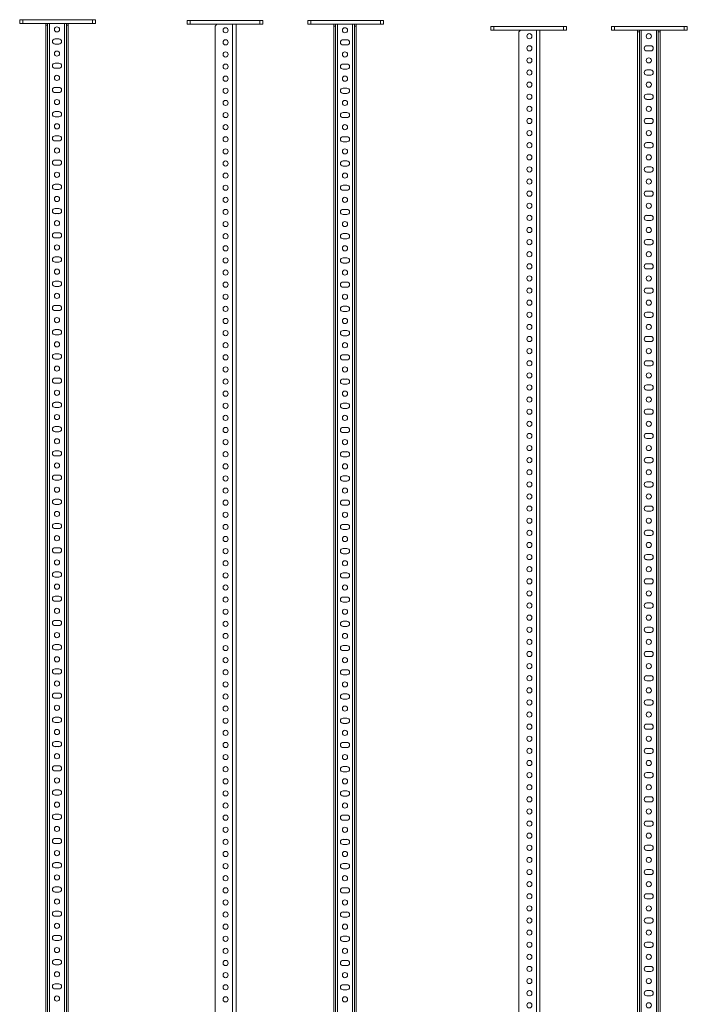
# Model space of a CAD drawing. Header units: millimetres. Extents: x -2 to 5568, y -5579 to 295.
# Tile 4 of 11: x 2557 to 3658, y -3953 to -2328. Entities that reach past the tile are written whole.
import ezdxf

# ---------------------------------------------------------------- set-up
doc = ezdxf.new("R2010")
doc.units = ezdxf.units.MM

msp = doc.modelspace()

# ---------------------------------------------------------------- linework, layer by layer
at = {"color": 7, "linetype": 'Continuous', "lineweight": 15}
for p, q in [((2557.2, -2333.7), (2557.2, -2327.7)), ((2557.2, -2327.7), (2562.2, -2327.7)), ((2562.2, -2333.7), (2557.2, -2333.7)), ((2562.2, -2327.7), (2562.2, -2333.7)), ((2562.2, -2327.7), (2677.2, -2327.7)), ((2562.2, -2333.7), (2677.2, -2333.7)), ((2600.2, -2336.7), (2600.2, -2333.7)), ((2603.2, -2336.7), (2600.2, -2336.7)), ((2600.2, -2336.7), (2600.2, -4730.7)), ((2603.2, -2333.7), (2603.2, -2336.7)), ((2603.2, -2336.7), (2603.2, -4730.7)), ((2634.2, -2336.7), (2634.2, -2333.7)), ((2637.2, -2336.7), (2634.2, -2336.7)), ((2634.2, -2336.7), (2634.2, -4730.7)), ((2637.2, -2333.7), (2637.2, -2336.7)), ((2637.2, -2336.7), (2637.2, -4730.7)), ((2677.2, -2333.7), (2677.2, -2327.7)), ((2677.2, -2327.7), (2682.2, -2327.7)), ((2682.2, -2333.7), (2677.2, -2333.7)), ((2682.2, -2327.7), (2682.2, -2333.7)), ((2833.4, -2335.1), (2833.4, -2329.1)), ((2833.4, -2329.1), (2838.4, -2329.1)), ((2838.4, -2335.1), (2833.4, -2335.1)), ((2838.4, -2329.1), (2838.4, -2335.1)), ((2838.4, -2329.1), (2953.4, -2329.1)), ((2838.4, -2335.1), (2953.4, -2335.1)), ((2882.4, -2335.1), (2879.4, -2338.1)), ((2879.4, -2338.1), (2879.4, -4852.1)), ((2914.4, -2335.1), (2914.4, -4855.1)), ((2953.4, -2335.1), (2953.4, -2329.1)), ((2953.4, -2329.1), (2958.4, -2329.1)), ((2958.4, -2335.1), (2953.4, -2335.1)), ((2958.4, -2329.1), (2958.4, -2335.1)), ((3032.3, -2335.1), (3032.3, -2329.1)), ((3032.3, -2329.1), (3037.3, -2329.1)), ((3037.3, -2335.1), (3032.3, -2335.1)), ((3037.3, -2329.1), (3037.3, -2335.1)), ((3037.3, -2329.1), (3152.3, -2329.1)), ((3037.3, -2335.1), (3152.3, -2335.1)), ((3075.3, -2338.1), (3075.3, -2335.1)), ((3078.3, -2338.1), (3075.3, -2338.1)), ((3075.3, -2338.1), (3075.3, -4852.1)), ((3078.3, -2335.1), (3078.3, -2338.1)), ((3078.3, -2338.1), (3078.3, -4852.1)), ((3109.3, -2338.1), (3109.3, -2335.1)), ((3112.3, -2338.1), (3109.3, -2338.1)), ((3109.3, -2338.1), (3109.3, -4852.1)), ((3112.3, -2335.1), (3112.3, -2338.1)), ((3112.3, -2338.1), (3112.3, -4852.1)), ((3152.3, -2335.1), (3152.3, -2329.1)), ((3152.3, -2329.1), (3157.3, -2329.1)), ((3157.3, -2335.1), (3152.3, -2335.1)), ((3157.3, -2329.1), (3157.3, -2335.1)), ((3334.5, -2344.9), (3334.5, -2338.9)), ((3334.5, -2338.9), (3339.5, -2338.9)), ((3339.5, -2338.9), (3339.5, -2344.9)), ((3339.5, -2338.9), (3454.5, -2338.9)), ((3454.5, -2344.9), (3454.5, -2338.9)), ((3454.5, -2338.9), (3459.5, -2338.9)), ((3459.5, -2338.9), (3459.5, -2344.9)), ((3533.5, -2344.9), (3533.5, -2338.9)), ((3533.5, -2338.9), (3538.5, -2338.9)), ((3538.5, -2338.9), (3538.5, -2344.9)), ((3538.5, -2338.9), (3653.5, -2338.9)), ((3653.5, -2344.9), (3653.5, -2338.9)), ((3653.5, -2338.9), (3658.5, -2338.9)), ((3658.5, -2338.9), (3658.5, -2344.9)), ((3339.5, -2344.9), (3334.5, -2344.9)), ((3339.5, -2344.9), (3454.5, -2344.9)), ((3383.5, -2344.9), (3380.5, -2347.9)), ((3380.5, -2347.9), (3380.5, -4981.9)), ((3415.5, -2344.9), (3415.5, -4984.9)), ((3459.5, -2344.9), (3454.5, -2344.9)), ((3538.5, -2344.9), (3533.5, -2344.9)), ((3538.5, -2344.9), (3653.5, -2344.9)), ((3576.5, -2347.9), (3576.5, -2344.9)), ((3579.5, -2347.9), (3576.5, -2347.9)), ((3576.5, -2347.9), (3576.5, -4981.9)), ((3579.5, -2344.9), (3579.5, -2347.9)), ((3579.5, -2347.9), (3579.5, -4981.9)), ((3610.5, -2347.9), (3610.5, -2344.9)), ((3610.5, -2347.9), (3610.5, -4981.9)), ((3613.5, -2347.9), (3610.5, -2347.9)), ((3613.5, -2344.9), (3613.5, -2347.9)), ((3613.5, -2347.9), (3613.5, -4981.9)), ((3658.5, -2344.9), (3653.5, -2344.9)), ((2622, -2359.4), (2615.5, -2359.4)), ((2615.5, -2367.9), (2622, -2367.9)), ((3097.1, -2360.9), (3090.6, -2360.9)), ((3090.6, -2369.4), (3097.1, -2369.4)), ((3598.2, -2370.7), (3591.7, -2370.7)), ((3591.7, -2379.2), (3598.2, -2379.2)), ((2622, -2399.4), (2615.5, -2399.4)), ((3097.1, -2400.9), (3090.6, -2400.9)), ((2615.5, -2407.9), (2622, -2407.9)), ((3090.6, -2409.4), (3097.1, -2409.4)), ((3598.2, -2410.7), (3591.7, -2410.7)), ((3591.7, -2419.2), (3598.2, -2419.2)), ((2622, -2439.4), (2615.5, -2439.4)), ((2615.5, -2447.9), (2622, -2447.9)), ((3097.1, -2440.9), (3090.6, -2440.9)), ((3090.6, -2449.4), (3097.1, -2449.4)), ((3598.2, -2450.7), (3591.7, -2450.7)), ((3591.7, -2459.2), (3598.2, -2459.2)), ((2622, -2479.4), (2615.5, -2479.4)), ((3097.1, -2480.9), (3090.6, -2480.9)), ((2615.5, -2487.9), (2622, -2487.9)), ((3090.6, -2489.4), (3097.1, -2489.4)), ((3598.2, -2490.7), (3591.7, -2490.7)), ((3591.7, -2499.2), (3598.2, -2499.2)), ((2622, -2519.4), (2615.5, -2519.4)), ((2615.5, -2527.9), (2622, -2527.9)), ((3097.1, -2520.9), (3090.6, -2520.9)), ((3090.6, -2529.4), (3097.1, -2529.4)), ((3598.2, -2530.7), (3591.7, -2530.7)), ((3591.7, -2539.2), (3598.2, -2539.2)), ((2622, -2559.4), (2615.5, -2559.4)), ((2615.5, -2567.9), (2622, -2567.9)), ((3097.1, -2560.9), (3090.6, -2560.9)), ((3090.6, -2569.4), (3097.1, -2569.4)), ((3598.2, -2570.7), (3591.7, -2570.7)), ((3591.7, -2579.2), (3598.2, -2579.2)), ((2622, -2599.4), (2615.5, -2599.4)), ((3097.1, -2600.9), (3090.6, -2600.9)), ((2615.5, -2607.9), (2622, -2607.9)), ((3090.6, -2609.4), (3097.1, -2609.4)), ((3598.2, -2610.7), (3591.7, -2610.7)), ((3591.7, -2619.2), (3598.2, -2619.2)), ((2622, -2639.4), (2615.5, -2639.4)), ((2615.5, -2647.9), (2622, -2647.9)), ((3097.1, -2640.9), (3090.6, -2640.9)), ((3090.6, -2649.4), (3097.1, -2649.4)), ((3598.2, -2650.7), (3591.7, -2650.7)), ((3591.7, -2659.2), (3598.2, -2659.2)), ((2622, -2679.4), (2615.5, -2679.4)), ((3097.1, -2680.9), (3090.6, -2680.9)), ((2615.5, -2687.9), (2622, -2687.9)), ((3090.6, -2689.4), (3097.1, -2689.4)), ((3598.2, -2690.7), (3591.7, -2690.7)), ((3591.7, -2699.2), (3598.2, -2699.2)), ((2622, -2719.4), (2615.5, -2719.4)), ((2615.5, -2727.9), (2622, -2727.9)), ((3097.1, -2720.9), (3090.6, -2720.9)), ((3090.6, -2729.4), (3097.1, -2729.4)), ((3598.2, -2730.7), (3591.7, -2730.7)), ((3591.7, -2739.2), (3598.2, -2739.2)), ((2622, -2759.4), (2615.5, -2759.4)), ((3097.1, -2760.9), (3090.6, -2760.9)), ((2615.5, -2767.9), (2622, -2767.9)), ((3090.6, -2769.4), (3097.1, -2769.4)), ((3598.2, -2770.7), (3591.7, -2770.7)), ((3591.7, -2779.2), (3598.2, -2779.2)), ((2622, -2799.4), (2615.5, -2799.4)), ((2615.5, -2807.9), (2622, -2807.9)), ((3097.1, -2800.9), (3090.6, -2800.9)), ((3090.6, -2809.4), (3097.1, -2809.4)), ((3598.2, -2810.7), (3591.7, -2810.7)), ((3591.7, -2819.2), (3598.2, -2819.2)), ((2622, -2839.4), (2615.5, -2839.4)), ((3097.1, -2840.9), (3090.6, -2840.9)), ((2615.5, -2847.9), (2622, -2847.9)), ((3090.6, -2849.4), (3097.1, -2849.4)), ((3598.2, -2850.7), (3591.7, -2850.7)), ((3591.7, -2859.2), (3598.2, -2859.2)), ((2622, -2879.4), (2615.5, -2879.4)), ((2615.5, -2887.9), (2622, -2887.9)), ((3097.1, -2880.9), (3090.6, -2880.9)), ((3090.6, -2889.4), (3097.1, -2889.4)), ((3598.2, -2890.7), (3591.7, -2890.7)), ((3591.7, -2899.2), (3598.2, -2899.2)), ((2622, -2919.4), (2615.5, -2919.4)), ((3097.1, -2920.9), (3090.6, -2920.9)), ((2615.5, -2927.9), (2622, -2927.9)), ((3090.6, -2929.4), (3097.1, -2929.4)), ((3598.2, -2930.7), (3591.7, -2930.7)), ((3591.7, -2939.2), (3598.2, -2939.2)), ((2622, -2959.4), (2615.5, -2959.4)), ((2615.5, -2967.9), (2622, -2967.9)), ((3097.1, -2960.9), (3090.6, -2960.9)), ((3090.6, -2969.4), (3097.1, -2969.4)), ((3598.2, -2970.7), (3591.7, -2970.7)), ((3591.7, -2979.2), (3598.2, -2979.2)), ((2622, -2999.4), (2615.5, -2999.4)), ((3097.1, -3000.9), (3090.6, -3000.9)), ((2615.5, -3007.9), (2622, -3007.9)), ((3090.6, -3009.4), (3097.1, -3009.4)), ((3598.2, -3010.7), (3591.7, -3010.7)), ((3591.7, -3019.2), (3598.2, -3019.2)), ((2622, -3039.4), (2615.5, -3039.4)), ((2615.5, -3047.9), (2622, -3047.9)), ((3097.1, -3040.9), (3090.6, -3040.9)), ((3090.6, -3049.4), (3097.1, -3049.4)), ((3598.2, -3050.7), (3591.7, -3050.7)), ((3591.7, -3059.2), (3598.2, -3059.2)), ((2622, -3079.4), (2615.5, -3079.4)), ((2615.5, -3087.9), (2622, -3087.9)), ((3097.1, -3080.9), (3090.6, -3080.9)), ((3090.6, -3089.4), (3097.1, -3089.4)), ((3598.2, -3090.7), (3591.7, -3090.7)), ((3591.7, -3099.2), (3598.2, -3099.2)), ((2622, -3119.4), (2615.5, -3119.4)), ((3097.1, -3120.9), (3090.6, -3120.9)), ((2615.5, -3127.9), (2622, -3127.9)), ((3090.6, -3129.4), (3097.1, -3129.4)), ((3598.2, -3130.7), (3591.7, -3130.7)), ((3591.7, -3139.2), (3598.2, -3139.2)), ((2622, -3159.4), (2615.5, -3159.4)), ((2615.5, -3167.9), (2622, -3167.9)), ((3097.1, -3160.9), (3090.6, -3160.9)), ((3090.6, -3169.4), (3097.1, -3169.4)), ((3598.2, -3170.7), (3591.7, -3170.7)), ((3591.7, -3179.2), (3598.2, -3179.2)), ((2622, -3199.4), (2615.5, -3199.4)), ((3097.1, -3200.9), (3090.6, -3200.9)), ((2615.5, -3207.9), (2622, -3207.9)), ((3090.6, -3209.4), (3097.1, -3209.4)), ((3598.2, -3210.7), (3591.7, -3210.7)), ((3591.7, -3219.2), (3598.2, -3219.2)), ((2622, -3239.4), (2615.5, -3239.4)), ((2615.5, -3247.9), (2622, -3247.9)), ((3097.1, -3240.9), (3090.6, -3240.9)), ((3090.6, -3249.4), (3097.1, -3249.4)), ((3598.2, -3250.7), (3591.7, -3250.7)), ((3591.7, -3259.2), (3598.2, -3259.2)), ((2622, -3279.4), (2615.5, -3279.4)), ((3097.1, -3280.9), (3090.6, -3280.9)), ((2615.5, -3287.9), (2622, -3287.9)), ((3090.6, -3289.4), (3097.1, -3289.4)), ((3598.2, -3290.7), (3591.7, -3290.7)), ((3591.7, -3299.2), (3598.2, -3299.2)), ((2622, -3319.4), (2615.5, -3319.4)), ((2615.5, -3327.9), (2622, -3327.9)), ((3097.1, -3320.9), (3090.6, -3320.9)), ((3090.6, -3329.4), (3097.1, -3329.4)), ((3598.2, -3330.7), (3591.7, -3330.7)), ((3591.7, -3339.2), (3598.2, -3339.2)), ((2622, -3359.4), (2615.5, -3359.4)), ((3097.1, -3360.9), (3090.6, -3360.9)), ((2615.5, -3367.9), (2622, -3367.9)), ((3090.6, -3369.4), (3097.1, -3369.4)), ((3598.2, -3370.7), (3591.7, -3370.7)), ((3591.7, -3379.2), (3598.2, -3379.2)), ((2622, -3399.4), (2615.5, -3399.4)), ((2615.5, -3407.9), (2622, -3407.9)), ((3097.1, -3400.9), (3090.6, -3400.9)), ((3090.6, -3409.4), (3097.1, -3409.4)), ((3598.2, -3410.7), (3591.7, -3410.7)), ((3591.7, -3419.2), (3598.2, -3419.2)), ((2622, -3439.4), (2615.5, -3439.4)), ((3097.1, -3440.9), (3090.6, -3440.9)), ((2615.5, -3447.9), (2622, -3447.9)), ((3090.6, -3449.4), (3097.1, -3449.4)), ((3598.2, -3450.7), (3591.7, -3450.7)), ((3591.7, -3459.2), (3598.2, -3459.2)), ((2622, -3479.4), (2615.5, -3479.4)), ((2615.5, -3487.9), (2622, -3487.9)), ((3097.1, -3480.9), (3090.6, -3480.9)), ((3090.6, -3489.4), (3097.1, -3489.4)), ((3598.2, -3490.7), (3591.7, -3490.7)), ((3591.7, -3499.2), (3598.2, -3499.2)), ((2622, -3519.4), (2615.5, -3519.4)), ((3097.1, -3520.9), (3090.6, -3520.9)), ((2615.5, -3527.9), (2622, -3527.9)), ((3090.6, -3529.4), (3097.1, -3529.4)), ((3598.2, -3530.7), (3591.7, -3530.7)), ((3591.7, -3539.2), (3598.2, -3539.2)), ((2622, -3559.4), (2615.5, -3559.4)), ((2615.5, -3567.9), (2622, -3567.9)), ((3097.1, -3560.9), (3090.6, -3560.9)), ((3090.6, -3569.4), (3097.1, -3569.4)), ((3598.2, -3570.7), (3591.7, -3570.7)), ((3591.7, -3579.2), (3598.2, -3579.2)), ((2622, -3599.4), (2615.5, -3599.4)), ((2615.5, -3607.9), (2622, -3607.9)), ((3097.1, -3600.9), (3090.6, -3600.9)), ((3090.6, -3609.4), (3097.1, -3609.4)), ((3598.2, -3610.7), (3591.7, -3610.7)), ((3591.7, -3619.2), (3598.2, -3619.2)), ((2622, -3639.4), (2615.5, -3639.4)), ((3097.1, -3640.9), (3090.6, -3640.9)), ((2615.5, -3647.9), (2622, -3647.9)), ((3090.6, -3649.4), (3097.1, -3649.4)), ((3598.2, -3650.7), (3591.7, -3650.7)), ((3591.7, -3659.2), (3598.2, -3659.2)), ((2622, -3679.4), (2615.5, -3679.4)), ((2615.5, -3687.9), (2622, -3687.9)), ((3097.1, -3680.9), (3090.6, -3680.9)), ((3090.6, -3689.4), (3097.1, -3689.4)), ((3598.2, -3690.7), (3591.7, -3690.7)), ((3591.7, -3699.2), (3598.2, -3699.2)), ((2622, -3719.4), (2615.5, -3719.4)), ((3097.1, -3720.9), (3090.6, -3720.9)), ((2615.5, -3727.9), (2622, -3727.9)), ((3090.6, -3729.4), (3097.1, -3729.4)), ((3598.2, -3730.7), (3591.7, -3730.7)), ((3591.7, -3739.2), (3598.2, -3739.2)), ((2622, -3759.4), (2615.5, -3759.4)), ((2615.5, -3767.9), (2622, -3767.9)), ((3097.1, -3760.9), (3090.6, -3760.9)), ((3090.6, -3769.4), (3097.1, -3769.4)), ((3598.2, -3770.7), (3591.7, -3770.7)), ((3591.7, -3779.2), (3598.2, -3779.2)), ((2622, -3799.4), (2615.5, -3799.4)), ((3097.1, -3800.9), (3090.6, -3800.9)), ((2615.5, -3807.9), (2622, -3807.9)), ((3090.6, -3809.4), (3097.1, -3809.4)), ((3598.2, -3810.7), (3591.7, -3810.7)), ((3591.7, -3819.2), (3598.2, -3819.2)), ((2622, -3839.4), (2615.5, -3839.4)), ((2615.5, -3847.9), (2622, -3847.9)), ((3097.1, -3840.9), (3090.6, -3840.9)), ((3090.6, -3849.4), (3097.1, -3849.4)), ((3598.2, -3850.7), (3591.7, -3850.7)), ((3591.7, -3859.2), (3598.2, -3859.2)), ((2622, -3879.4), (2615.5, -3879.4)), ((3097.1, -3880.9), (3090.6, -3880.9)), ((2615.5, -3887.9), (2622, -3887.9)), ((3090.6, -3889.4), (3097.1, -3889.4)), ((3598.2, -3890.7), (3591.7, -3890.7)), ((3591.7, -3899.2), (3598.2, -3899.2)), ((2622, -3919.4), (2615.5, -3919.4)), ((2615.5, -3927.9), (2622, -3927.9)), ((3097.1, -3920.9), (3090.6, -3920.9)), ((3090.6, -3929.4), (3097.1, -3929.4)), ((3598.2, -3930.7), (3591.7, -3930.7)), ((3591.7, -3939.2), (3598.2, -3939.2))]:
    msp.add_line(p, q, dxfattribs=at)
at = {"color": 8, "linetype": 'Continuous', "lineweight": 0}
for p, q in [((2606.2, -2333.7), (2606.2, -4733.7)), ((2631.2, -2333.7), (2631.2, -4733.7)), ((2908.4, -2335.1), (2908.4, -4855.1)), ((3081.3, -2335.1), (3081.3, -4855.1)), ((3106.3, -2335.1), (3106.3, -4855.1)), ((3409.5, -2344.9), (3409.5, -4984.9)), ((3582.5, -2344.9), (3582.5, -4984.9)), ((3607.5, -2344.9), (3607.5, -4984.9))]:
    msp.add_line(p, q, dxfattribs=at)
at = {"color": 7, "linetype": 'Continuous', "lineweight": 15}
for centre in [(2618.7, -2343.7), (2896.9, -2345.1), (3093.8, -2345.1), (3398, -2354.9), (3595, -2354.9), (2896.9, -2365.1), (3398, -2374.9), (2618.7, -2383.7), (2896.9, -2385.1), (3093.8, -2385.1), (2896.9, -2405.1), (3398, -2394.9), (3595, -2394.9), (2618.7, -2423.7), (2896.9, -2425.1), (3093.8, -2425.1), (3398, -2414.9), (3398, -2434.9), (3595, -2434.9), (2896.9, -2445.1), (3398, -2454.9), (2618.7, -2463.7), (2896.9, -2465.1), (3093.8, -2465.1), (3398, -2474.9), (3595, -2474.9), (2896.9, -2485.1), (2618.7, -2503.7), (2896.9, -2505.1), (3093.8, -2505.1), (3398, -2494.9), (3398, -2514.9), (3595, -2514.9), (2896.9, -2525.1), (3398, -2534.9), (2618.7, -2543.7), (2896.9, -2545.1), (3093.8, -2545.1), (3398, -2554.9), (3595, -2554.9), (2896.9, -2565.1), (2618.7, -2583.7), (2896.9, -2585.1), (3093.8, -2585.1), (3398, -2574.9), (2896.9, -2605.1), (3398, -2594.9), (3595, -2594.9), (3398, -2614.9), (2618.7, -2623.7), (2896.9, -2625.1), (3093.8, -2625.1), (3398, -2634.9), (3595, -2634.9), (2896.9, -2645.1), (2618.7, -2663.7), (2896.9, -2665.1), (3093.8, -2665.1), (3398, -2654.9), (2896.9, -2685.1), (3398, -2674.9), (3595, -2674.9), (3398, -2694.9), (2618.7, -2703.7), (2896.9, -2705.1), (3093.8, -2705.1), (3398, -2714.9), (3595, -2714.9), (2896.9, -2725.1), (3398, -2734.9), (2618.7, -2743.7), (2896.9, -2745.1), (3093.8, -2745.1), (2896.9, -2765.1), (3398, -2754.9), (3595, -2754.9), (2618.7, -2783.7), (3398, -2774.9), (2896.9, -2785.1), (3093.8, -2785.1), (3398, -2794.9), (3595, -2794.9), (2896.9, -2805.1), (3398, -2814.9), (2618.7, -2823.7), (2896.9, -2825.1), (3093.8, -2825.1), (2896.9, -2845.1), (3398, -2834.9), (3595, -2834.9), (2618.7, -2863.7), (2896.9, -2865.1), (3093.8, -2865.1), (3398, -2854.9), (3398, -2874.9), (3595, -2874.9), (2896.9, -2885.1), (3398, -2894.9), (2618.7, -2903.7), (2896.9, -2905.1), (3093.8, -2905.1), (2896.9, -2925.1), (3398, -2914.9), (3595, -2914.9), (2618.7, -2943.7), (2896.9, -2945.1), (3093.8, -2945.1), (3398, -2934.9), (3398, -2954.9), (3595, -2954.9), (2896.9, -2965.1), (3398, -2974.9), (2618.7, -2983.7), (2896.9, -2985.1), (3093.8, -2985.1), (3398, -2994.9), (3595, -2994.9), (2896.9, -3005.1), (2618.7, -3023.7), (2896.9, -3025.1), (3093.8, -3025.1), (3398, -3014.9), (3398, -3034.9), (3595, -3034.9), (2896.9, -3045.1), (3398, -3054.9), (2618.7, -3063.7), (2896.9, -3065.1), (3093.8, -3065.1), (3398, -3074.9), (3595, -3074.9), (2896.9, -3085.1), (2618.7, -3103.7), (2896.9, -3105.1), (3093.8, -3105.1), (3398, -3094.9), (2896.9, -3125.1), (3398, -3114.9), (3595, -3114.9), (3398, -3134.9), (2618.7, -3143.7), (2896.9, -3145.1), (3093.8, -3145.1), (3398, -3154.9), (3595, -3154.9), (2896.9, -3165.1), (2618.7, -3183.7), (2896.9, -3185.1), (3093.8, -3185.1), (3398, -3174.9), (2896.9, -3205.1), (3398, -3194.9), (3595, -3194.9), (3398, -3214.9), (2618.7, -3223.7), (2896.9, -3225.1), (3093.8, -3225.1), (3398, -3234.9), (3595, -3234.9), (2896.9, -3245.1), (3398, -3254.9), (2618.7, -3263.7), (2896.9, -3265.1), (3093.8, -3265.1), (2896.9, -3285.1), (3398, -3274.9), (3595, -3274.9), (2618.7, -3303.7), (3398, -3294.9), (2896.9, -3305.1), (3093.8, -3305.1), (3398, -3314.9), (3595, -3314.9), (2896.9, -3325.1), (3398, -3334.9), (2618.7, -3343.7), (2896.9, -3345.1), (3093.8, -3345.1), (2896.9, -3365.1), (3398, -3354.9), (3595, -3354.9), (2618.7, -3383.7), (2896.9, -3385.1), (3093.8, -3385.1), (3398, -3374.9), (3398, -3394.9), (3595, -3394.9), (2896.9, -3405.1), (3398, -3414.9), (2618.7, -3423.7), (2896.9, -3425.1), (3093.8, -3425.1), (2896.9, -3445.1), (3398, -3434.9), (3595, -3434.9), (2618.7, -3463.7), (2896.9, -3465.1), (3093.8, -3465.1), (3398, -3454.9), (3398, -3474.9), (3595, -3474.9), (2896.9, -3485.1), (3398, -3494.9), (2618.7, -3503.7), (2896.9, -3505.1), (3093.8, -3505.1), (3398, -3514.9), (3595, -3514.9), (2896.9, -3525.1), (2618.7, -3543.7), (2896.9, -3545.1), (3093.8, -3545.1), (3398, -3534.9), (3398, -3554.9), (3595, -3554.9), (2896.9, -3565.1), (3398, -3574.9), (2618.7, -3583.7), (2896.9, -3585.1), (3093.8, -3585.1), (3398, -3594.9), (3595, -3594.9), (2896.9, -3605.1), (2618.7, -3623.7), (2896.9, -3625.1), (3093.8, -3625.1), (3398, -3614.9), (2896.9, -3645.1), (3398, -3634.9), (3595, -3634.9), (3398, -3654.9), (2618.7, -3663.7), (2896.9, -3665.1), (3093.8, -3665.1), (3398, -3674.9), (3595, -3674.9), (2896.9, -3685.1), (2618.7, -3703.7), (2896.9, -3705.1), (3093.8, -3705.1), (3398, -3694.9), (2896.9, -3725.1), (3398, -3714.9), (3595, -3714.9), (3398, -3734.9), (2618.7, -3743.7), (2896.9, -3745.1), (3093.8, -3745.1), (3398, -3754.9), (3595, -3754.9), (2896.9, -3765.1), (3398, -3774.9), (2618.7, -3783.7), (2896.9, -3785.1), (3093.8, -3785.1), (2896.9, -3805.1), (3398, -3794.9), (3595, -3794.9), (2618.7, -3823.7), (3398, -3814.9), (2896.9, -3825.1), (3093.8, -3825.1), (3398, -3834.9), (3595, -3834.9), (2896.9, -3845.1), (3398, -3854.9), (2618.7, -3863.7), (2896.9, -3865.1), (3093.8, -3865.1), (2896.9, -3885.1), (3398, -3874.9), (3595, -3874.9), (2618.7, -3903.7), (2896.9, -3905.1), (3093.8, -3905.1), (3398, -3894.9), (3398, -3914.9), (3595, -3914.9), (2896.9, -3925.1), (3398, -3934.9), (2618.7, -3943.7), (2896.9, -3945.1), (3093.8, -3945.1), (3398, -3954.9), (3595, -3954.9)]:
    msp.add_circle(centre, 4.25, dxfattribs=at)
for centre, start, end in [((2615.5, -2363.7), 90, 270), ((2622, -2363.7), 270, 90), ((3090.6, -2365.1), 90, 270), ((3097.1, -2365.1), 270, 90), ((3591.7, -2374.9), 90, 270), ((3598.2, -2374.9), 270, 90), ((2615.5, -2403.7), 90, 270), ((2622, -2403.7), 270, 90), ((3090.6, -2405.1), 90, 270), ((3097.1, -2405.1), 270, 90), ((3591.7, -2414.9), 90, 270), ((3598.2, -2414.9), 270, 90), ((2615.5, -2443.7), 90, 270), ((2622, -2443.7), 270, 90), ((3090.6, -2445.1), 90, 270), ((3097.1, -2445.1), 270, 90), ((3591.7, -2454.9), 90, 270), ((3598.2, -2454.9), 270, 90), ((2615.5, -2483.7), 90, 270), ((2622, -2483.7), 270, 90), ((3090.6, -2485.1), 90, 270), ((3097.1, -2485.1), 270, 90), ((3591.7, -2494.9), 90, 270), ((3598.2, -2494.9), 270, 90), ((2615.5, -2523.7), 90, 270), ((2622, -2523.7), 270, 90), ((3090.6, -2525.1), 90, 270), ((3097.1, -2525.1), 270, 90), ((3591.7, -2534.9), 90, 270), ((3598.2, -2534.9), 270, 90), ((2615.5, -2563.7), 90, 270), ((2622, -2563.7), 270, 90), ((3090.6, -2565.1), 90, 270), ((3097.1, -2565.1), 270, 90), ((3591.7, -2574.9), 90, 270), ((3598.2, -2574.9), 270, 90), ((2615.5, -2603.7), 90, 270), ((2622, -2603.7), 270, 90), ((3090.6, -2605.1), 90, 270), ((3097.1, -2605.1), 270, 90), ((3591.7, -2614.9), 90, 270), ((3598.2, -2614.9), 270, 90), ((2615.5, -2643.7), 90, 270), ((2622, -2643.7), 270, 90), ((3090.6, -2645.1), 90, 270), ((3097.1, -2645.1), 270, 90), ((3591.7, -2654.9), 90, 270), ((3598.2, -2654.9), 270, 90), ((2615.5, -2683.7), 90, 270), ((2622, -2683.7), 270, 90), ((3090.6, -2685.1), 90, 270), ((3097.1, -2685.1), 270, 90), ((3591.7, -2694.9), 90, 270), ((3598.2, -2694.9), 270, 90), ((2615.5, -2723.7), 90, 270), ((2622, -2723.7), 270, 90), ((3090.6, -2725.1), 90, 270), ((3097.1, -2725.1), 270, 90), ((3591.7, -2734.9), 90, 270), ((3598.2, -2734.9), 270, 90), ((2615.5, -2763.7), 90, 270), ((2622, -2763.7), 270, 90), ((3090.6, -2765.1), 90, 270), ((3097.1, -2765.1), 270, 90), ((3591.7, -2774.9), 90, 270), ((3598.2, -2774.9), 270, 90), ((2615.5, -2803.7), 90, 270), ((2622, -2803.7), 270, 90), ((3090.6, -2805.1), 90, 270), ((3097.1, -2805.1), 270, 90), ((3591.7, -2814.9), 90, 270), ((3598.2, -2814.9), 270, 90), ((2615.5, -2843.7), 90, 270), ((2622, -2843.7), 270, 90), ((3090.6, -2845.1), 90, 270), ((3097.1, -2845.1), 270, 90), ((3591.7, -2854.9), 90, 270), ((3598.2, -2854.9), 270, 90), ((2615.5, -2883.7), 90, 270), ((2622, -2883.7), 270, 90), ((3090.6, -2885.1), 90, 270), ((3097.1, -2885.1), 270, 90), ((3591.7, -2894.9), 90, 270), ((3598.2, -2894.9), 270, 90), ((2615.5, -2923.7), 90, 270), ((2622, -2923.7), 270, 90), ((3090.6, -2925.1), 90, 270), ((3097.1, -2925.1), 270, 90), ((3591.7, -2934.9), 90, 270), ((3598.2, -2934.9), 270, 90), ((2615.5, -2963.7), 90, 270), ((2622, -2963.7), 270, 90), ((3090.6, -2965.1), 90, 270), ((3097.1, -2965.1), 270, 90), ((3591.7, -2974.9), 90, 270), ((3598.2, -2974.9), 270, 90), ((2615.5, -3003.7), 90, 270), ((2622, -3003.7), 270, 90), ((3090.6, -3005.1), 90, 270), ((3097.1, -3005.1), 270, 90), ((3591.7, -3014.9), 90, 270), ((3598.2, -3014.9), 270, 90), ((2615.5, -3043.7), 90, 270), ((2622, -3043.7), 270, 90), ((3090.6, -3045.1), 90, 270), ((3097.1, -3045.1), 270, 90), ((3591.7, -3054.9), 90, 270), ((3598.2, -3054.9), 270, 90), ((2615.5, -3083.7), 90, 270), ((2622, -3083.7), 270, 90), ((3090.6, -3085.1), 90, 270), ((3097.1, -3085.1), 270, 90), ((3591.7, -3094.9), 90, 270), ((3598.2, -3094.9), 270, 90), ((2615.5, -3123.7), 90, 270), ((2622, -3123.7), 270, 90), ((3090.6, -3125.1), 90, 270), ((3097.1, -3125.1), 270, 90), ((3591.7, -3134.9), 90, 270), ((3598.2, -3134.9), 270, 90), ((2615.5, -3163.7), 90, 270), ((2622, -3163.7), 270, 90), ((3090.6, -3165.1), 90, 270), ((3097.1, -3165.1), 270, 90), ((3591.7, -3174.9), 90, 270), ((3598.2, -3174.9), 270, 90), ((2615.5, -3203.7), 90, 270), ((2622, -3203.7), 270, 90), ((3090.6, -3205.1), 90, 270), ((3097.1, -3205.1), 270, 90), ((3591.7, -3214.9), 90, 270), ((3598.2, -3214.9), 270, 90), ((2615.5, -3243.7), 90, 270), ((2622, -3243.7), 270, 90), ((3090.6, -3245.1), 90, 270), ((3097.1, -3245.1), 270, 90), ((3591.7, -3254.9), 90, 270), ((3598.2, -3254.9), 270, 90), ((2615.5, -3283.7), 90, 270), ((2622, -3283.7), 270, 90), ((3090.6, -3285.1), 90, 270), ((3097.1, -3285.1), 270, 90), ((3591.7, -3294.9), 90, 270), ((3598.2, -3294.9), 270, 90), ((2615.5, -3323.7), 90, 270), ((2622, -3323.7), 270, 90), ((3090.6, -3325.1), 90, 270), ((3097.1, -3325.1), 270, 90), ((3591.7, -3334.9), 90, 270), ((3598.2, -3334.9), 270, 90), ((2615.5, -3363.7), 90, 270), ((2622, -3363.7), 270, 90), ((3090.6, -3365.1), 90, 270), ((3097.1, -3365.1), 270, 90), ((3591.7, -3374.9), 90, 270), ((3598.2, -3374.9), 270, 90), ((2615.5, -3403.7), 90, 270), ((2622, -3403.7), 270, 90), ((3090.6, -3405.1), 90, 270), ((3097.1, -3405.1), 270, 90), ((3591.7, -3414.9), 90, 270), ((3598.2, -3414.9), 270, 90), ((2615.5, -3443.7), 90, 270), ((2622, -3443.7), 270, 90), ((3090.6, -3445.1), 90, 270), ((3097.1, -3445.1), 270, 90), ((3591.7, -3454.9), 90, 270), ((3598.2, -3454.9), 270, 90), ((2615.5, -3483.7), 90, 270), ((2622, -3483.7), 270, 90), ((3090.6, -3485.1), 90, 270), ((3097.1, -3485.1), 270, 90), ((3591.7, -3494.9), 90, 270), ((3598.2, -3494.9), 270, 90), ((2615.5, -3523.7), 90, 270), ((2622, -3523.7), 270, 90), ((3090.6, -3525.1), 90, 270), ((3097.1, -3525.1), 270, 90), ((3591.7, -3534.9), 90, 270), ((3598.2, -3534.9), 270, 90), ((2615.5, -3563.7), 90, 270), ((2622, -3563.7), 270, 90), ((3090.6, -3565.1), 90, 270), ((3097.1, -3565.1), 270, 90), ((3591.7, -3574.9), 90, 270), ((3598.2, -3574.9), 270, 90), ((2615.5, -3603.7), 90, 270), ((2622, -3603.7), 270, 90), ((3090.6, -3605.1), 90, 270), ((3097.1, -3605.1), 270, 90), ((3591.7, -3614.9), 90, 270), ((3598.2, -3614.9), 270, 90), ((2615.5, -3643.7), 90, 270), ((2622, -3643.7), 270, 90), ((3090.6, -3645.1), 90, 270), ((3097.1, -3645.1), 270, 90), ((3591.7, -3654.9), 90, 270), ((3598.2, -3654.9), 270, 90), ((2615.5, -3683.7), 90, 270), ((2622, -3683.7), 270, 90), ((3090.6, -3685.1), 90, 270), ((3097.1, -3685.1), 270, 90), ((3591.7, -3694.9), 90, 270), ((3598.2, -3694.9), 270, 90), ((2615.5, -3723.7), 90, 270), ((2622, -3723.7), 270, 90), ((3090.6, -3725.1), 90, 270), ((3097.1, -3725.1), 270, 90), ((3591.7, -3734.9), 90, 270), ((3598.2, -3734.9), 270, 90), ((2615.5, -3763.7), 90, 270), ((2622, -3763.7), 270, 90), ((3090.6, -3765.1), 90, 270), ((3097.1, -3765.1), 270, 90), ((3591.7, -3774.9), 90, 270), ((3598.2, -3774.9), 270, 90), ((2615.5, -3803.7), 90, 270), ((2622, -3803.7), 270, 90), ((3090.6, -3805.1), 90, 270), ((3097.1, -3805.1), 270, 90), ((3591.7, -3814.9), 90, 270), ((3598.2, -3814.9), 270, 90), ((2615.5, -3843.7), 90, 270), ((2622, -3843.7), 270, 90), ((3090.6, -3845.1), 90, 270), ((3097.1, -3845.1), 270, 90), ((3591.7, -3854.9), 90, 270), ((3598.2, -3854.9), 270, 90), ((2615.5, -3883.7), 90, 270), ((2622, -3883.7), 270, 90), ((3090.6, -3885.1), 90, 270), ((3097.1, -3885.1), 270, 90), ((3591.7, -3894.9), 90, 270), ((3598.2, -3894.9), 270, 90), ((2615.5, -3923.7), 90, 270), ((2622, -3923.7), 270, 90), ((3090.6, -3925.1), 90, 270), ((3097.1, -3925.1), 270, 90), ((3591.7, -3934.9), 90, 270), ((3598.2, -3934.9), 270, 90)]:
    msp.add_arc(centre, 4.25, start, end, dxfattribs=at)

doc.saveas('drawing.dxf')
